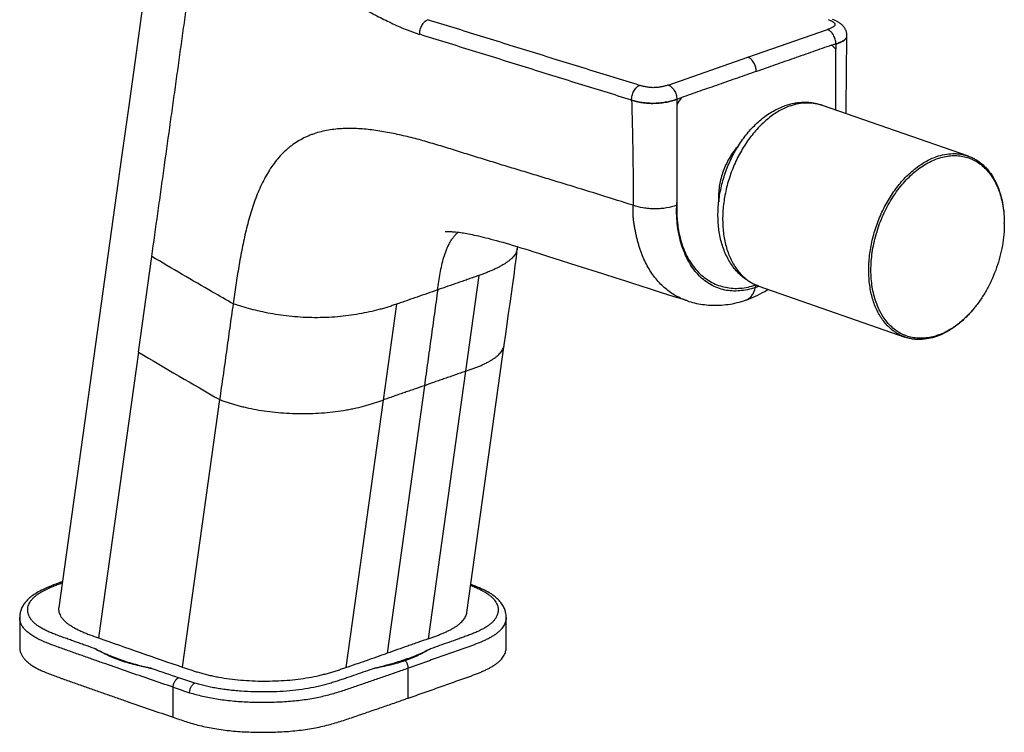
# Model space of a CAD drawing. Header units: millimetres. Extents: x 57 to 304, y -64 to 283.
# Tile 3 of 9: x 163 to 286, y -50 to 39. Entities that reach past the tile are written whole.
import ezdxf

# ---------------------------------------------------------------- set-up
doc = ezdxf.new("R2010")
doc.units = ezdxf.units.MM
doc.header["$LTSCALE"] = 23.1
doc.layers.get('0').update_dxf_attribs({"linetype": 'CONTINUOUS'})

msp = doc.modelspace()

# ---------------------------------------------------------------- linework, layer by layer
at = {"color": 7, "linetype": 'CONTINUOUS'}
for p, q in [((254.43, 34.39), (264.36, 37.86)), ((266.79, 36.08), (266.81, 37.05)), ((265.42, 27.83), (265.42, 35.41)), ((245.55, 28.49), (245.55, 16.44)), ((263.69, 28.43), (281.93, 22.07)), ((266.72, 27.37), (266.72, 28.29)), ((176.15, 21.64), (174.31, 8.44)), ((225.66, 10.74), (225.63, 10.5)), ((230.21, 9.32), (233.05, 8.41)), ((174.31, 8.44), (168.35, -34.29)), ((233.05, 8.41), (236.29, 7.38)), ((255.81, 5.81), (274.05, -0.55)), ((246.89, 3.97), (245.61, 4.39)), ((219.33, -34.91), (223.99, -1.51)), ((220.42, -31.65), (220.42, -31.65)), ((163.48, -35.54), (163.48, -39.29)), ((224.24, -39.3), (224.24, -35.55))]:
    msp.add_line(p, q, dxfattribs=at)
at = {"color": 9, "linetype": 'CONTINUOUS'}
for p, q in [((265.42, 36.08), (265.42, 35.41)), ((244.49, 30.93), (254.43, 34.39)), ((239.91, 29), (239.9, 29.04)), ((245.55, 29.15), (245.55, 28.49)), ((178.31, -2.44), (179.97, 9.52)), ((220.83, 7.15), (219.16, -4.81)), ((254.21, 4.09), (254.21, 4.09)), ((210.53, 3.55), (208.86, -8.4)), ((178.31, -2.44), (173.33, -38.1)), ((219.16, -4.81), (214.51, -38.21)), ((214.02, -6.61), (209.37, -40.01)), ((188.45, -8.35), (183.79, -41.75)), ((208.86, -8.4), (204.2, -41.81)), ((212, -45.62), (212, -41.87)), ((182.65, -48.01), (182.65, -44.26))]:
    msp.add_line(p, q, dxfattribs=at)
at = {"color": 7, "linetype": 'CONTINUOUS'}
for points in [[(181.3, 58.51), (180.43, 52.33), (179.61, 46.45), (178.78, 40.45), (177.92, 34.31), (177.05, 28.04), (176.15, 21.64)], [(266.81, 37.05), (266.81, 37.07), (266.81, 37.13), (266.8, 37.2), (266.8, 37.27), (266.79, 37.33), (266.78, 37.4), (266.76, 37.47), (266.75, 37.53), (266.73, 37.59), (266.71, 37.66), (266.69, 37.72), (266.66, 37.78), (266.63, 37.84), (266.6, 37.9), (266.57, 37.96), (266.54, 38.01), (266.5, 38.07), (266.46, 38.13), (266.42, 38.18), (266.37, 38.23), (266.33, 38.29), (266.28, 38.34), (266.23, 38.39), (266.18, 38.43), (266.13, 38.48), (266.08, 38.52), (266.02, 38.56), (265.97, 38.61), (265.91, 38.65), (265.85, 38.69), (265.78, 38.73), (265.71, 38.77), (265.64, 38.81), (265.57, 38.85), (265.49, 38.89), (265.41, 38.93), (265.32, 38.97), (265.23, 39.01), (265.12, 39.06), (265.02, 39.1)], [(266.72, 28.29), (266.72, 29.09), (266.72, 29.91), (266.73, 30.75), (266.74, 31.6), (266.74, 32.46), (266.75, 33.34), (266.76, 34.24), (266.77, 35.15), (266.79, 36.08)], [(216.62, 12.64), (216.62, 12.64), (216.62, 12.64), (216.62, 12.64), (216.64, 12.64), (216.65, 12.64), (216.67, 12.65), (216.7, 12.65), (216.73, 12.65), (216.77, 12.65), (216.82, 12.65), (216.87, 12.65), (216.93, 12.65), (216.99, 12.65), (217.07, 12.65), (217.15, 12.65), (217.24, 12.64), (217.33, 12.64), (217.43, 12.63), (217.54, 12.62), (217.66, 12.62), (217.79, 12.6), (217.92, 12.59), (218.06, 12.57), (218.22, 12.56), (218.38, 12.54), (218.55, 12.51), (218.73, 12.49), (218.92, 12.46), (219.11, 12.42), (219.32, 12.39), (219.54, 12.35), (219.77, 12.3), (220.01, 12.25), (220.26, 12.2), (220.52, 12.14), (220.8, 12.08), (221.08, 12.02), (221.37, 11.94), (221.68, 11.87), (221.99, 11.79), (222.33, 11.7), (222.67, 11.61), (223.04, 11.51), (223.41, 11.4), (223.81, 11.29), (224.22, 11.17), (224.65, 11.05), (225.1, 10.91), (225.57, 10.77), (226.06, 10.62), (226.58, 10.46), (227.12, 10.3), (227.69, 10.12), (228.28, 9.93), (228.9, 9.74), (229.54, 9.53), (230.21, 9.32)], [(223.99, -1.51), (224.18, -0.18), (224.37, 1.12), (224.55, 2.4), (224.73, 3.65), (224.91, 4.86), (225.08, 6.05), (225.24, 7.21), (225.38, 8.34), (225.51, 9.44), (225.63, 10.5)], [(236.29, 7.38), (238.08, 6.81), (239.03, 6.51), (240.01, 6.2), (241.04, 5.87), (242.11, 5.52), (243.22, 5.17), (244.39, 4.79), (245.61, 4.39)], [(254.21, 4.09), (254.49, 4.19), (254.79, 4.3), (255.08, 4.43), (255.38, 4.56), (255.67, 4.7), (255.96, 4.85), (256.25, 5.01), (256.54, 5.17), (256.83, 5.34), (256.95, 5.42)], [(246.89, 3.97), (247.07, 3.92), (247.3, 3.85), (247.53, 3.78), (247.77, 3.73), (248.01, 3.67), (248.25, 3.62), (248.5, 3.58), (248.75, 3.54), (249, 3.51), (249.26, 3.48), (249.53, 3.46), (249.79, 3.44), (250.06, 3.43), (250.33, 3.43), (250.6, 3.43), (250.87, 3.44), (251.14, 3.45), (251.42, 3.48), (251.69, 3.51), (251.97, 3.54), (252.25, 3.58), (252.53, 3.63), (252.81, 3.69), (253.09, 3.76), (253.37, 3.83), (253.65, 3.91), (253.94, 4), (254.21, 4.09)], [(168.8, -31.09), (168.6, -31.16), (168.3, -31.27), (168, -31.38), (167.71, -31.49), (167.43, -31.6), (167.16, -31.71), (166.9, -31.82), (166.65, -31.93), (166.42, -32.04), (166.2, -32.15), (165.99, -32.26), (165.79, -32.36), (165.6, -32.47), (165.43, -32.58), (165.27, -32.68), (165.11, -32.79), (164.97, -32.9), (164.83, -33), (164.7, -33.11), (164.58, -33.23), (164.46, -33.34), (164.35, -33.46), (164.24, -33.58), (164.14, -33.7), (164.05, -33.83), (163.97, -33.95), (163.89, -34.07), (163.82, -34.19), (163.76, -34.32), (163.7, -34.44), (163.65, -34.56), (163.61, -34.69), (163.57, -34.81), (163.54, -34.94), (163.52, -35.07), (163.5, -35.19), (163.48, -35.32), (163.48, -35.45), (163.48, -35.54)], [(220.42, -31.65), (220.15, -31.55), (219.85, -31.43), (219.82, -31.42)], [(224.24, -35.55), (224.24, -35.46), (224.23, -35.34), (224.22, -35.2), (224.2, -35.07), (224.17, -34.94), (224.14, -34.81), (224.1, -34.69), (224.06, -34.56), (224.01, -34.43), (223.95, -34.31), (223.89, -34.18), (223.82, -34.06), (223.74, -33.93), (223.65, -33.81), (223.56, -33.69), (223.46, -33.56), (223.36, -33.44), (223.24, -33.32), (223.12, -33.21), (222.99, -33.09), (222.86, -32.98), (222.72, -32.87), (222.58, -32.77), (222.43, -32.66), (222.27, -32.56), (222.1, -32.46), (221.93, -32.36), (221.74, -32.26), (221.55, -32.16), (221.35, -32.06), (221.13, -31.96), (220.9, -31.86), (220.66, -31.75), (220.42, -31.65)]]:
    msp.add_lwpolyline(points, dxfattribs=at)
at = {"color": 9, "linetype": 'CONTINUOUS'}
for centre, radius, start, end in [((266.44, 37.06), 0.368, 351.9804, 354.8647), ((266.43, 37.06), 0.374, 349.5304, 351.98), ((266.44, 37.06), 0.363, 354.8659, 358.8018), ((261.96, 23.46), 5.26, 70.7829, 71.3067), ((265.01, 15.18), 19.5, 176.3095, 177.9175), ((258.75, 16.96), 7.98, 179.9767, 184.4269), ((262.83, 15.36), 17.31, 178.2551, 179.3645), ((246.08, 13.54), 2.09, 104.7701, 105.5242), ((246.04, 13.83), 2.12, 103.3681, 103.9467), ((252.31, 14.41), 9.27, 289.2259, 292.1081), ((776.32, 1012.89), 1178.35, 239.50277, 240.07378), ((210.82, -54.63), 24.77, 68.1139, 68.7373), ((575.28, 1103.63), 1211.83, 250.96214, 251.12998)]:
    msp.add_arc(centre, radius, start, end, dxfattribs=at)
at = {"color": 7, "linetype": 'CONTINUOUS'}
for centre, radius, start, end in [((258.48, 28.18), 10.03, 46.1761, 50.3163), ((269.01, 14.33), 27.4, 146.768, 148.8915), ((278.23, 15.61), 32.69, 179.4958, 180.0794), ((271.89, 13.62), 14.57, 359.9998, 0.3886), ((271.43, 12.32), 14.58, 321.1783, 321.5661)]:
    msp.add_arc(centre, radius, start, end, dxfattribs=at)
msp.add_ellipse((906.86, 213.94), major_axis=(1037.97, -6.3), ratio=0.34852, start_param=-2.353498, end_param=-2.339349, dxfattribs=at)
at = {"color": 9, "linetype": 'CONTINUOUS'}
for points, knots in [([(179.97, 9.52), (180.22, 11.31), (180.6, 14), (181.1, 17.58), (181.6, 21.17), (182.1, 24.75), (182.6, 28.33), (182.98, 31.02), (183.35, 33.71), (183.72, 36.39), (184.03, 38.63), (184.28, 40.42), (184.46, 41.77), (184.65, 43.11), (184.84, 44.45), (185.02, 45.8), (185.21, 47.14), (185.41, 48.49), (185.6, 49.83), (185.79, 51.18), (185.91, 52.07), (185.98, 52.52)], [0, 0, 0, 0, 0.124966, 0.187458, 0.249967, 0.375015, 0.437535, 0.500033, 0.562507, 0.624961, 0.687402, 0.718622, 0.749845, 0.781076, 0.812318, 0.843571, 0.874836, 0.906119, 0.937415, 0.968714, 1, 1, 1, 1]), ([(206.31, 40.51), (206.6, 40.35), (207.05, 40.12), (207.64, 39.81), (208.23, 39.5), (208.97, 39.13), (209.86, 38.69), (210.75, 38.28), (211.49, 37.96), (212.09, 37.72), (212.54, 37.56), (212.99, 37.4), (213.29, 37.3), (213.44, 37.26)], [0, 0, 0, 0, 0.127639, 0.191369, 0.255033, 0.382007, 0.508225, 0.633407, 0.757283, 0.818637, 0.879562, 0.940045, 1, 1, 1, 1]), ([(213.44, 37.26), (213.43, 37.35), (213.45, 37.54), (213.5, 37.83), (213.59, 38.12), (213.71, 38.38), (213.84, 38.59), (213.95, 38.73), (214.07, 38.85), (214.23, 38.98), (214.36, 39.06), (214.43, 39.09)], [0, 0, 0, 0, 0.129969, 0.26455, 0.400587, 0.534797, 0.664056, 0.726015, 0.785796, 0.89797, 1, 1, 1, 1]), ([(240.9, 30.89), (238.69, 31.57), (234.27, 32.93), (227.65, 34.98), (221.04, 37.03), (216.64, 38.4), (214.43, 39.09)], [0, 0, 0, 0, 0.250487, 0.500559, 0.750367, 1, 1, 1, 1]), ([(264.47, 39.11), (264.52, 39.09), (264.63, 39.04), (264.79, 38.97), (264.93, 38.9), (265.06, 38.82), (265.16, 38.74), (265.23, 38.67), (265.28, 38.61), (265.3, 38.56), (265.31, 38.52), (265.31, 38.47), (265.3, 38.43), (265.28, 38.38), (265.25, 38.34), (265.21, 38.3), (265.17, 38.25), (265.1, 38.2), (265, 38.13), (264.86, 38.06), (264.7, 37.99), (264.53, 37.92), (264.42, 37.88), (264.36, 37.86)], [0, 0, 0, 0, 0.078893, 0.153995, 0.22463, 0.289926, 0.34883, 0.400434, 0.423501, 0.44491, 0.465087, 0.484777, 0.504801, 0.525937, 0.548807, 0.573668, 0.600569, 0.629466, 0.692811, 0.762585, 0.83762, 0.916992, 1, 1, 1, 1]), ([(239.9, 29.04), (238.8, 29.39), (236.59, 30.07), (233.27, 31.09), (229.96, 32.12), (226.65, 33.15), (223.35, 34.18), (218.94, 35.55), (215.64, 36.57), (213.44, 37.26)], [0, 0, 0, 0, 0.125211, 0.25051, 0.375698, 0.500725, 0.625624, 0.750442, 1, 1, 1, 1]), ([(265.42, 36.08), (265.42, 36.17), (265.41, 36.37), (265.34, 36.65), (265.25, 36.92), (265.12, 37.18), (264.98, 37.38), (264.86, 37.52), (264.68, 37.69), (264.51, 37.8), (264.36, 37.86)], [0, 0, 0, 0, 0.129282, 0.26268, 0.397427, 0.53063, 0.659539, 0.721674, 0.78191, 1, 1, 1, 1]), ([(265.42, 36.04), (265.51, 36.07), (265.69, 36.14), (265.95, 36.24), (266.19, 36.36), (266.39, 36.47), (266.54, 36.58), (266.64, 36.67), (266.71, 36.75), (266.77, 36.84), (266.8, 36.94), (266.81, 36.98), (266.81, 37.01)], [0, 0, 0, 0, 0.168686, 0.327905, 0.475742, 0.610128, 0.729362, 0.783031, 0.832715, 0.921017, 0.961185, 1, 1, 1, 1]), ([(265.42, 36.08), (265.51, 36.11), (265.68, 36.17), (265.93, 36.27), (266.15, 36.38), (266.35, 36.49), (266.52, 36.6), (266.64, 36.71), (266.71, 36.8), (266.76, 36.86), (266.79, 36.92), (266.8, 36.97), (266.8, 36.99)], [0, 0, 0, 0, 0.164969, 0.321262, 0.46735, 0.601514, 0.722036, 0.82787, 0.875382, 0.919535, 0.960808, 1, 1, 1, 1]), ([(264.88, 35.9), (264.92, 35.91), (265.04, 35.95), (265.22, 36.01), (265.35, 36.06), (265.42, 36.08)], [0, 0, 0, 0, 0.249888, 0.625083, 1, 1, 1, 1]), ([(255.49, 32.62), (255.49, 32.71), (255.47, 32.9), (255.41, 33.19), (255.31, 33.46), (255.18, 33.72), (255.05, 33.92), (254.93, 34.05), (254.75, 34.23), (254.58, 34.34), (254.43, 34.39)], [0, 0, 0, 0, 0.129304, 0.262712, 0.397458, 0.530653, 0.659552, 0.721681, 0.781913, 1, 1, 1, 1]), ([(255.49, 32.62), (254.7, 32.35), (253.53, 31.94), (251.96, 31.4), (250.79, 30.99), (249.62, 30.58), (248.05, 30.03), (246.88, 29.62), (246.09, 29.35)], [0, 0, 0, 0, 0.249886, 0.374835, 0.499787, 0.624763, 0.749785, 1, 1, 1, 1]), ([(239.9, 29.04), (239.9, 29.14), (239.91, 29.33), (239.96, 29.62), (240.05, 29.91), (240.17, 30.18), (240.33, 30.42), (240.5, 30.63), (240.69, 30.79), (240.83, 30.86), (240.9, 30.89)], [0, 0, 0, 0, 0.129685, 0.264184, 0.400291, 0.53466, 0.664097, 0.785874, 0.898074, 1, 1, 1, 1]), ([(244.49, 30.93), (244.43, 30.91), (244.3, 30.87), (244.11, 30.81), (243.9, 30.75), (243.61, 30.69), (243.3, 30.64), (242.98, 30.61), (242.72, 30.6), (242.47, 30.6), (242.14, 30.62), (241.82, 30.67), (241.52, 30.73), (241.3, 30.78), (241.1, 30.83), (240.96, 30.87), (240.9, 30.89)], [0, 0, 0, 0, 0.05349, 0.109045, 0.166889, 0.22721, 0.355856, 0.423947, 0.493678, 0.5637, 0.632638, 0.764211, 0.826429, 0.886363, 0.944172, 1, 1, 1, 1]), ([(244.49, 30.93), (244.64, 30.88), (244.82, 30.76), (244.99, 30.59), (245.11, 30.45), (245.25, 30.26), (245.38, 30), (245.48, 29.72), (245.54, 29.44), (245.55, 29.25), (245.55, 29.15)], [0, 0, 0, 0, 0.218109, 0.278347, 0.340483, 0.469391, 0.60259, 0.737331, 0.870724, 1, 1, 1, 1]), ([(245.55, 29.15), (245.14, 29.01), (244.6, 28.86), (243.93, 28.74), (243.55, 28.69), (243.16, 28.66), (242.77, 28.64), (242.37, 28.64), (241.85, 28.66), (241.24, 28.73), (240.65, 28.84), (240.21, 28.95), (240.01, 29.01), (239.9, 29.04)], [0, 0, 0, 0, 0.227927, 0.29159, 0.357648, 0.425601, 0.494692, 0.563977, 0.632514, 0.764409, 0.887, 0.944656, 1, 1, 1, 1]), ([(245.55, 29.11), (245.14, 28.97), (244.6, 28.82), (243.93, 28.7), (243.55, 28.65), (243.16, 28.62), (242.77, 28.6), (242.37, 28.6), (241.98, 28.61), (241.6, 28.65), (241.11, 28.71), (240.55, 28.82), (240.11, 28.94), (239.91, 29)], [0, 0, 0, 0, 0.227913, 0.291535, 0.357582, 0.425505, 0.494629, 0.563948, 0.632451, 0.699441, 0.764339, 0.886939, 1, 1, 1, 1]), ([(239.91, 29), (239.94, 27.91), (239.99, 25.74), (240.05, 23.02), (240.08, 20.84), (240.1, 18.65), (240.1, 17), (240.09, 15.91)], [0, 0, 0, 0, 0.248898, 0.498368, 0.623403, 0.748677, 1, 1, 1, 1]), ([(245.55, 29.15), (245.6, 29.17), (245.71, 29.21), (245.89, 29.28), (246.03, 29.32), (246.09, 29.35)], [0, 0, 0, 0, 0.249889, 0.625095, 1, 1, 1, 1]), ([(259.75, 28.35), (259.26, 28.18), (258.55, 27.84), (257.65, 27.28), (256.74, 26.59), (255.65, 25.57), (254.48, 24.14), (253.46, 22.52), (252.6, 20.75), (251.94, 18.88), (251.49, 16.97), (251.27, 15.06), (251.27, 13.2), (251.47, 11.72), (251.75, 10.61), (252.09, 9.59), (252.54, 8.66), (253.1, 7.83), (253.56, 7.28), (254.07, 6.8), (254.61, 6.39), (255.19, 6.06), (255.6, 5.89), (255.81, 5.81)], [0, 0, 0, 0, 0.055882, 0.08535, 0.115821, 0.1796, 0.246774, 0.316576, 0.38805, 0.460125, 0.531692, 0.601676, 0.669106, 0.733195, 0.763835, 0.793474, 0.84969, 0.876398, 0.902257, 0.927384, 0.951929, 0.976069, 1, 1, 1, 1]), ([(259.75, 28.35), (260.08, 28.46), (260.74, 28.64), (261.58, 28.73), (262.24, 28.72), (262.72, 28.67), (263.19, 28.58), (263.49, 28.5), (263.64, 28.44)], [0, 0, 0, 0, 0.263542, 0.515857, 0.638814, 0.760155, 0.880376, 1, 1, 1, 1]), ([(240.09, 15.91), (238.79, 16.32), (236.17, 17.15), (232.88, 18.17), (230.23, 18.97), (228.24, 19.58), (226.25, 20.19), (224.59, 20.69), (223.26, 21.09), (222.27, 21.4), (221.27, 21.7), (220.28, 22.01), (219.29, 22.32), (217.97, 22.74), (216.32, 23.25), (214.35, 23.84), (212.7, 24.29), (211.38, 24.61), (210.08, 24.9), (208.46, 25.2), (206.83, 25.41), (205.54, 25.5), (204.28, 25.52), (203.03, 25.45), (201.8, 25.26), (200.9, 25.06), (200.18, 24.83), (199.61, 24.61), (199.05, 24.36), (198.37, 24), (197.73, 23.58), (197.23, 23.21), (196.75, 22.81), (196.17, 22.26), (195.53, 21.53), (194.94, 20.74), (194.4, 19.89), (193.73, 18.67), (193.01, 17.03), (192.31, 14.95), (191.82, 13.15), (191.49, 11.67), (191.18, 10.16), (190.83, 8.25), (190.47, 5.94), (190.25, 4.39), (190.14, 3.61)], [0, 0, 0, 0, 0.06222, 0.124904, 0.156354, 0.187859, 0.219388, 0.250913, 0.266668, 0.282421, 0.298178, 0.313942, 0.329705, 0.345457, 0.376873, 0.408095, 0.439038, 0.454377, 0.469615, 0.499741, 0.529343, 0.543931, 0.558373, 0.5868, 0.600815, 0.614724, 0.62856, 0.635469, 0.642382, 0.656245, 0.670212, 0.677257, 0.684353, 0.698726, 0.713382, 0.728351, 0.743647, 0.759277, 0.791469, 0.824753, 0.858876, 0.876188, 0.893638, 0.928858, 0.964365, 1, 1, 1, 1]), ([(253.22, 23.3), (253.03, 23.1), (252.67, 22.67), (252.19, 21.96), (251.77, 21.19), (251.41, 20.38), (251.13, 19.54), (250.92, 18.68), (250.8, 17.82), (250.77, 17.25), (250.77, 16.96)], [0, 0, 0, 0, 0.1192, 0.242383, 0.368494, 0.496347, 0.624682, 0.752219, 0.877711, 1, 1, 1, 1]), ([(246.88, 3.97), (246.63, 4.06), (246.14, 4.24), (245.43, 4.6), (244.76, 5.02), (244.12, 5.52), (243.51, 6.08), (242.95, 6.71), (242.43, 7.41), (241.96, 8.16), (241.54, 8.98), (241.23, 9.69), (241.01, 10.29), (240.86, 10.75), (240.72, 11.23), (240.59, 11.71), (240.48, 12.21), (240.37, 12.71), (240.28, 13.22), (240.21, 13.64), (240.16, 13.99), (240.13, 14.26), (240.11, 14.53), (240.1, 14.8), (240.09, 15.07), (240.09, 15.44), (240.09, 15.72), (240.09, 15.91)], [0, 0, 0, 0, 0.053567, 0.107385, 0.161713, 0.216842, 0.273029, 0.330511, 0.389485, 0.450133, 0.512507, 0.576716, 0.609595, 0.642955, 0.67675, 0.710939, 0.745474, 0.780335, 0.815564, 0.851219, 0.869243, 0.887427, 0.905796, 0.924373, 0.943133, 0.962028, 1, 1, 1, 1]), ([(245.53, 15.89), (245.12, 15.76), (244.58, 15.63), (243.92, 15.53), (243.56, 15.49), (243.18, 15.47), (242.8, 15.46), (242.42, 15.47), (241.93, 15.5), (241.14, 15.61), (240.5, 15.77), (240.09, 15.91)], [0, 0, 0, 0, 0.232811, 0.297249, 0.363885, 0.432155, 0.501363, 0.570504, 0.638591, 0.769027, 1, 1, 1, 1]), ([(255.36, 5.65), (255.04, 5.54), (254.39, 5.36), (253.42, 5.21), (252.46, 5.19), (251.54, 5.31), (250.65, 5.57), (249.82, 5.96), (249.04, 6.47), (248.33, 7.11), (247.68, 7.86), (247.21, 8.56), (246.88, 9.18), (246.56, 9.83), (246.22, 10.71), (245.9, 11.84), (245.67, 13.03), (245.54, 14.27), (245.51, 15.12), (245.52, 15.56)], [0, 0, 0, 0, 0.061242, 0.120061, 0.176885, 0.23227, 0.286901, 0.341535, 0.396932, 0.453783, 0.512663, 0.574001, 0.605694, 0.638092, 0.705017, 0.774802, 0.847351, 0.922492, 1, 1, 1, 1]), ([(215.68, 5.35), (215.73, 5.7), (215.83, 6.4), (215.99, 7.43), (216.19, 8.45), (216.44, 9.42), (216.7, 10.2), (216.96, 10.78), (217.17, 11.2), (217.4, 11.58), (217.66, 11.94), (217.93, 12.27), (218.13, 12.46), (218.24, 12.55)], [0, 0, 0, 0, 0.135779, 0.270563, 0.403408, 0.533061, 0.658204, 0.718864, 0.778089, 0.835793, 0.891952, 0.946626, 1, 1, 1, 1]), ([(225.63, 10.5), (225.62, 10.42), (225.59, 10.26), (225.5, 10.02), (225.36, 9.78), (225.19, 9.55), (224.98, 9.32), (224.73, 9.1), (224.45, 8.88), (224.14, 8.67), (223.8, 8.46), (223.44, 8.25), (223.05, 8.06), (222.64, 7.86), (222.21, 7.68), (221.77, 7.49), (221.31, 7.32), (220.99, 7.2), (220.83, 7.15)], [0, 0, 0, 0, 0.040054, 0.081827, 0.12616, 0.173648, 0.224648, 0.279319, 0.337666, 0.399584, 0.464914, 0.533454, 0.604982, 0.679285, 0.756144, 0.835324, 0.916677, 1, 1, 1, 1]), ([(190.14, 3.61), (189.28, 4.1), (185.88, 6.05), (182.5, 8.03), (179.97, 9.52)], [0, 0, 0, 0, 0.251322, 1, 1, 1, 1]), ([(220.83, 7.15), (220.72, 7.11), (220.51, 7.03), (220.19, 6.92), (219.87, 6.81), (219.44, 6.66), (218.9, 6.47), (218.05, 6.17), (216.97, 5.8), (216.11, 5.5), (215.68, 5.35)], [0, 0, 0, 0, 0.062272, 0.124702, 0.187185, 0.249701, 0.374759, 0.499763, 0.749826, 1, 1, 1, 1]), ([(215.68, 5.35), (215.26, 5.2), (214.4, 4.9), (213.32, 4.53), (212.46, 4.23), (211.93, 4.04), (211.5, 3.89), (211.17, 3.78), (210.85, 3.67), (210.63, 3.59), (210.53, 3.55)], [0, 0, 0, 0, 0.249824, 0.499759, 0.624754, 0.749696, 0.812176, 0.874691, 0.937264, 1, 1, 1, 1]), ([(215.69, 5.35), (215.55, 4.35), (215.27, 2.36), (214.85, -0.63), (214.44, -3.62), (214.16, -5.61), (214.02, -6.61)], [0, 0, 0, 0, 0.250005, 0.50001, 0.749999, 1, 1, 1, 1]), ([(254.21, 4.09), (254.28, 4.11), (254.39, 4.16), (254.52, 4.24), (254.64, 4.33), (254.79, 4.46), (254.95, 4.65), (255.08, 4.87), (255.24, 5.2), (255.32, 5.47), (255.36, 5.65)], [0, 0, 0, 0, 0.111674, 0.168025, 0.225015, 0.341544, 0.462528, 0.588835, 0.7208, 1, 1, 1, 1]), ([(255.46, 5.95), (255.45, 5.92), (255.41, 5.83), (255.38, 5.73), (255.36, 5.65)], [0, 0, 0, 0, 0.240476, 1, 1, 1, 1]), ([(190.14, 3.61), (189.99, 2.62), (189.71, 0.62), (189.29, -2.37), (188.87, -5.36), (188.59, -7.35), (188.45, -8.35)], [0, 0, 0, 0, 0.250208, 0.500223, 0.75014, 1, 1, 1, 1]), ([(210.53, 3.55), (210.35, 3.5), (210, 3.38), (209.46, 3.21), (208.91, 3.04), (208.14, 2.83), (207.13, 2.59), (205.87, 2.34), (204.55, 2.13), (202.69, 1.93), (200.31, 1.84), (197.5, 1.98), (194.83, 2.36), (192.39, 2.91), (190.86, 3.37), (190.14, 3.61)], [0, 0, 0, 0, 0.026574, 0.053757, 0.081582, 0.110061, 0.169069, 0.230877, 0.295425, 0.3624, 0.500868, 0.638829, 0.769381, 0.889683, 1, 1, 1, 1]), ([(219.16, -4.81), (219.48, -4.7), (219.95, -4.53), (220.57, -4.3), (221.01, -4.12), (221.43, -3.93), (221.83, -3.74), (222.2, -3.54), (222.54, -3.33), (222.84, -3.12), (223.12, -2.91), (223.35, -2.68), (223.56, -2.46), (223.72, -2.22), (223.85, -1.99), (223.94, -1.75), (223.98, -1.59), (223.99, -1.51)], [0, 0, 0, 0, 0.165576, 0.24629, 0.324767, 0.400505, 0.473064, 0.54202, 0.60714, 0.668356, 0.725649, 0.779066, 0.828798, 0.87522, 0.918815, 0.960176, 1, 1, 1, 1]), ([(219.16, -4.81), (218.95, -4.89), (218.52, -5.04), (217.88, -5.26), (217.24, -5.49), (216.59, -5.71), (215.95, -5.94), (215.09, -6.23), (214.45, -6.46), (214.02, -6.61)], [0, 0, 0, 0, 0.124698, 0.249655, 0.374701, 0.499697, 0.62471, 0.749773, 1, 1, 1, 1]), ([(214.02, -6.61), (213.59, -6.76), (212.95, -6.98), (212.09, -7.28), (211.44, -7.51), (210.8, -7.73), (210.15, -7.95), (209.51, -8.18), (209.07, -8.33), (208.86, -8.4)], [0, 0, 0, 0, 0.249774, 0.374712, 0.499698, 0.624703, 0.749657, 0.874701, 1, 1, 1, 1]), ([(188.45, -8.35), (188.63, -8.41), (188.98, -8.53), (189.51, -8.7), (190.05, -8.87), (190.6, -9.04), (191.18, -9.2), (191.99, -9.39), (193.05, -9.61), (194.37, -9.82), (195.76, -9.97), (197.18, -10.06), (198.63, -10.1), (200.08, -10.08), (201.52, -9.99), (202.91, -9.85), (204.04, -9.69), (204.9, -9.52), (205.72, -9.35), (206.51, -9.15), (207.26, -8.93), (207.98, -8.7), (208.51, -8.52), (208.86, -8.4)], [0, 0, 0, 0, 0.02645, 0.053185, 0.080418, 0.108318, 0.136988, 0.166502, 0.22811, 0.292822, 0.360071, 0.429069, 0.498994, 0.569008, 0.638262, 0.705892, 0.771039, 0.802471, 0.833047, 0.891523, 0.919519, 0.946811, 1, 1, 1, 1]), ([(172.84, -39.43), (172.43, -39.29), (171.82, -39.07), (171.01, -38.79), (170.41, -38.57), (169.8, -38.36), (169.2, -38.14), (168.6, -37.93), (168.01, -37.71), (167.45, -37.49), (166.91, -37.25), (166.42, -37.01), (165.97, -36.75), (165.59, -36.48), (165.26, -36.2), (164.98, -35.92), (164.77, -35.62), (164.62, -35.32), (164.52, -35.02), (164.47, -34.72), (164.48, -34.41), (164.54, -34.11), (164.66, -33.8), (164.83, -33.51), (165.02, -33.27), (165.2, -33.08), (165.4, -32.89), (165.7, -32.65), (166.11, -32.39), (166.57, -32.14), (167.07, -31.9), (167.62, -31.66), (168.19, -31.44), (168.58, -31.3), (168.78, -31.23)], [0, 0, 0, 0, 0.081035, 0.121512, 0.161957, 0.202385, 0.242768, 0.282936, 0.32248, 0.360933, 0.397809, 0.432619, 0.464947, 0.494583, 0.521619, 0.546281, 0.568884, 0.58985, 0.609659, 0.628797, 0.647749, 0.667026, 0.687133, 0.708569, 0.731798, 0.744219, 0.757231, 0.785141, 0.815674, 0.848771, 0.884183, 0.92151, 0.960271, 1, 1, 1, 1]), ([(220.05, -31.65), (220.22, -31.72), (220.57, -31.86), (221.05, -32.08), (221.5, -32.32), (221.9, -32.57), (222.25, -32.83), (222.54, -33.09), (222.78, -33.37), (222.97, -33.64), (223.11, -33.93), (223.2, -34.21), (223.25, -34.5), (223.24, -34.79), (223.19, -35.08), (223.08, -35.36), (222.93, -35.65), (222.73, -35.92), (222.47, -36.2), (222.16, -36.46), (221.79, -36.71), (221.38, -36.96), (220.92, -37.19), (220.43, -37.42), (219.9, -37.63), (219.35, -37.84), (218.79, -38.05), (218.03, -38.32), (217.08, -38.66), (215.93, -39.06), (215.16, -39.33), (214.78, -39.47)], [0, 0, 0, 0, 0.038301, 0.074652, 0.108781, 0.140478, 0.169663, 0.196361, 0.220821, 0.243405, 0.264506, 0.28454, 0.303949, 0.323181, 0.342698, 0.362959, 0.38442, 0.40751, 0.432611, 0.460034, 0.489943, 0.522354, 0.557129, 0.593964, 0.632455, 0.672165, 0.712672, 0.753573, 0.835605, 0.917757, 1, 1, 1, 1]), ([(220.05, -31.65), (220.08, -31.64), (220.14, -31.62), (220.23, -31.62), (220.33, -31.62), (220.39, -31.64), (220.42, -31.65)], [0, 0, 0, 0, 0.248078, 0.497161, 0.747134, 1, 1, 1, 1]), ([(182.65, -44.26), (181.71, -43.94), (179.83, -43.3), (177.03, -42.33), (174.7, -41.52), (172.84, -40.87), (171.45, -40.38), (170.07, -39.89), (168.91, -39.48), (167.98, -39.15), (167.29, -38.89), (166.62, -38.62), (166.08, -38.38), (165.67, -38.18), (165.38, -38.02), (165.11, -37.86), (164.79, -37.65), (164.43, -37.37), (164.08, -37.02), (163.8, -36.66), (163.61, -36.29), (163.52, -35.97), (163.48, -35.73), (163.48, -35.6), (163.48, -35.54)], [0, 0, 0, 0, 0.137533, 0.274629, 0.411278, 0.47945, 0.547533, 0.615532, 0.683386, 0.717564, 0.751677, 0.785307, 0.81793, 0.833624, 0.848778, 0.8633, 0.877127, 0.902715, 0.925705, 0.946372, 0.965238, 0.98291, 0.991494, 1, 1, 1, 1]), ([(224.24, -35.55), (224.24, -35.64), (224.23, -35.81), (224.18, -36.06), (224.09, -36.32), (223.91, -36.67), (223.66, -37), (223.34, -37.31), (223.05, -37.55), (222.73, -37.78), (222.36, -38), (221.97, -38.22), (221.39, -38.49), (220.63, -38.81), (219.84, -39.11), (219.2, -39.34), (218.56, -39.56), (217.77, -39.85), (216.81, -40.18), (215.85, -40.52), (214.89, -40.86), (213.61, -41.31), (212.65, -41.65), (212, -41.87)], [0, 0, 0, 0, 0.017793, 0.035906, 0.054647, 0.074319, 0.117532, 0.141663, 0.167691, 0.195641, 0.225491, 0.257088, 0.290154, 0.359396, 0.430525, 0.466217, 0.501774, 0.572676, 0.643727, 0.714847, 0.786027, 0.857274, 1, 1, 1, 1]), ([(212, -41.87), (212, -41.83), (212, -41.75), (211.98, -41.63), (211.95, -41.5), (211.91, -41.37), (211.86, -41.25), (211.79, -41.13), (211.72, -41.02), (211.66, -40.95), (211.63, -40.92)], [0, 0, 0, 0, 0.11143, 0.230534, 0.355872, 0.485885, 0.617951, 0.749254, 0.877298, 1, 1, 1, 1]), ([(184.7, -44.94), (184.96, -45.02), (185.5, -45.17), (186.33, -45.38), (187.19, -45.57), (188.1, -45.72), (189.04, -45.86), (190.35, -46), (191.67, -46.09), (193.02, -46.13), (194.04, -46.14), (195.05, -46.12), (196.06, -46.09), (197.06, -46.02), (198.36, -45.9), (199.62, -45.73), (200.83, -45.5), (201.68, -45.31), (202.5, -45.09), (203.27, -44.86), (204.03, -44.62), (204.76, -44.37), (205.49, -44.12), (206.46, -43.79), (207.67, -43.37), (209.12, -42.87), (210.56, -42.37), (211.52, -42.04), (212, -41.87)], [0, 0, 0, 0, 0.029204, 0.059587, 0.091252, 0.124152, 0.158135, 0.192978, 0.264398, 0.300604, 0.33692, 0.373218, 0.409358, 0.445159, 0.480427, 0.548553, 0.581015, 0.612234, 0.642219, 0.671108, 0.699177, 0.726778, 0.754224, 0.781619, 0.836326, 0.890965, 0.945526, 1, 1, 1, 1]), ([(207.8, -41.9), (207.41, -42.03), (206.63, -42.3), (205.47, -42.7), (204.5, -43.04), (203.72, -43.3), (203.12, -43.5), (202.51, -43.69), (201.89, -43.88), (201.24, -44.05), (200.32, -44.27), (199.1, -44.49), (197.58, -44.69), (195.99, -44.81), (194.37, -44.86), (192.74, -44.85), (191.39, -44.78), (190.33, -44.69), (189.55, -44.61), (188.79, -44.51), (188.05, -44.39), (187.33, -44.25), (186.65, -44.1), (185.99, -43.93), (185.57, -43.8), (185.36, -43.74)], [0, 0, 0, 0, 0.0536, 0.107255, 0.160989, 0.18793, 0.215117, 0.242789, 0.271171, 0.300454, 0.330766, 0.394548, 0.461913, 0.531647, 0.602585, 0.673786, 0.744398, 0.779189, 0.813447, 0.847, 0.879677, 0.911365, 0.941982, 0.971514, 1, 1, 1, 1]), ([(182.65, -44.26), (182.65, -44.21), (182.66, -44.08), (182.69, -43.9), (182.76, -43.71), (182.85, -43.53), (182.94, -43.39), (183.02, -43.3), (183.11, -43.22), (183.21, -43.14), (183.3, -43.09), (183.35, -43.08)], [0, 0, 0, 0, 0.120586, 0.252178, 0.391017, 0.531017, 0.666075, 0.730238, 0.791324, 0.902744, 1, 1, 1, 1]), ([(182.65, -44.26), (182.98, -44.38), (183.67, -44.61), (184.35, -44.83), (184.7, -44.94)], [0, 0, 0, 0, 0.494272, 1, 1, 1, 1]), ([(185.36, -43.74), (185.02, -43.63), (184.34, -43.42), (183.68, -43.19), (183.35, -43.08)], [0, 0, 0, 0, 0.505667, 1, 1, 1, 1]), ([(184.7, -44.94), (184.7, -44.88), (184.71, -44.76), (184.75, -44.57), (184.81, -44.38), (184.89, -44.2), (184.99, -44.04), (185.11, -43.9), (185.23, -43.8), (185.32, -43.75), (185.36, -43.74)], [0, 0, 0, 0, 0.122166, 0.255547, 0.396028, 0.537127, 0.67236, 0.796557, 0.905851, 1, 1, 1, 1])]:
    msp.add_open_spline(points, degree=3, knots=knots, dxfattribs=at)
at = {"color": 7, "linetype": 'CONTINUOUS'}
for points, knots in [([(264.88, 35.9), (264.1, 35.63), (262.92, 35.22), (261.36, 34.67), (260.18, 34.26), (259.01, 33.85), (257.44, 33.3), (256.27, 32.89), (255.49, 32.62)], [0, 0, 0, 0, 0.249782, 0.37476, 0.499786, 0.624835, 0.749886, 1, 1, 1, 1]), ([(255.81, 5.81), (255.57, 5.9), (255.1, 6.09), (254.43, 6.47), (253.81, 6.92), (253.24, 7.44), (252.72, 8.03), (252.26, 8.68), (251.86, 9.38), (251.4, 10.38), (250.97, 11.74), (250.71, 13.48), (250.67, 15.3), (250.87, 17.16), (251.28, 19.02), (251.91, 20.83), (252.73, 22.55), (253.73, 24.14), (254.89, 25.55), (255.97, 26.56), (256.89, 27.25), (257.6, 27.69), (258.33, 28.07), (258.84, 28.27), (259.09, 28.36)], [0, 0, 0, 0, 0.02724, 0.054549, 0.082001, 0.109674, 0.137646, 0.166001, 0.194815, 0.224154, 0.284554, 0.347449, 0.412705, 0.479888, 0.54833, 0.617218, 0.68569, 0.752929, 0.818261, 0.881242, 0.911815, 0.941774, 0.971152, 1, 1, 1, 1]), ([(259.09, 28.36), (259.47, 28.49), (260.04, 28.65), (260.83, 28.76), (261.41, 28.8), (262, 28.78), (262.57, 28.72), (263.14, 28.6), (263.51, 28.49), (263.69, 28.43)], [0, 0, 0, 0, 0.255302, 0.381167, 0.50606, 0.630192, 0.753765, 0.876973, 1, 1, 1, 1]), ([(277.99, 21.99), (278.33, 22.1), (278.99, 22.28), (279.85, 22.38), (280.51, 22.36), (281, 22.31), (281.47, 22.21), (281.78, 22.12), (281.93, 22.07)], [0, 0, 0, 0, 0.263611, 0.515879, 0.638801, 0.760117, 0.880336, 1, 1, 1, 1]), ([(274.05, -0.55), (273.84, -0.47), (273.43, -0.3), (272.86, 0.03), (272.31, 0.44), (271.81, 0.92), (271.35, 1.47), (270.79, 2.3), (270.33, 3.23), (269.99, 4.25), (269.72, 5.36), (269.52, 6.84), (269.51, 8.7), (269.74, 10.61), (270.19, 12.52), (270.85, 14.39), (271.7, 16.16), (272.73, 17.78), (273.89, 19.22), (274.98, 20.24), (275.89, 20.92), (276.79, 21.48), (277.51, 21.82), (277.99, 21.99)], [0, 0, 0, 0, 0.023931, 0.048071, 0.072616, 0.097743, 0.123602, 0.15031, 0.206526, 0.236165, 0.266805, 0.330894, 0.398324, 0.468308, 0.539875, 0.61195, 0.683424, 0.753226, 0.8204, 0.884179, 0.91465, 0.944118, 1, 1, 1, 1]), ([(278.13, -0.32), (277.87, -0.42), (277.33, -0.57), (276.52, -0.69), (275.72, -0.71), (274.95, -0.61), (274.2, -0.41), (273.5, -0.09), (272.84, 0.33), (272.23, 0.85), (271.68, 1.47), (271.28, 2.05), (270.99, 2.55), (270.72, 3.09), (270.42, 3.82), (270.15, 4.74), (269.95, 5.72), (269.83, 6.75), (269.79, 7.82), (269.83, 8.92), (270, 10.41), (270.31, 11.9), (270.78, 13.36), (271.2, 14.43), (271.68, 15.47), (272.23, 16.47), (272.84, 17.4), (273.49, 18.28), (274.19, 19.08), (274.93, 19.8), (275.7, 20.44), (276.49, 20.98), (277.3, 21.42), (277.86, 21.65), (278.13, 21.75)], [0, 0, 0, 0, 0.027312, 0.053634, 0.079158, 0.104123, 0.12881, 0.153517, 0.178543, 0.204162, 0.230609, 0.258067, 0.272223, 0.286675, 0.316482, 0.347519, 0.379758, 0.413131, 0.447536, 0.482839, 0.518887, 0.592464, 0.629651, 0.666824, 0.703784, 0.740335, 0.776291, 0.811481, 0.845752, 0.878976, 0.911054, 0.941924, 0.971563, 1, 1, 1, 1]), ([(278.13, 21.75), (278.4, 21.84), (278.93, 21.99), (279.74, 22.12), (280.53, 22.14), (281.3, 22.04), (282.04, 21.84), (282.75, 21.53), (283.41, 21.12), (284.01, 20.6), (284.56, 19.99), (284.97, 19.42), (285.25, 18.92), (285.53, 18.39), (285.82, 17.67), (286.1, 16.76), (286.37, 15.44), (286.45, 14.41), (286.46, 13.71)], [0, 0, 0, 0, 0.061128, 0.120051, 0.177191, 0.233079, 0.288332, 0.343612, 0.399578, 0.456842, 0.515927, 0.577244, 0.608848, 0.641106, 0.70763, 0.776891, 0.848834, 1, 1, 1, 1]), ([(281.93, 22.07), (282.1, 22.01), (282.44, 21.87), (282.92, 21.62), (283.38, 21.31), (283.81, 20.96), (284.21, 20.56), (284.72, 19.95), (285.28, 19.09), (285.8, 17.91), (286.18, 16.6), (286.41, 15.19), (286.46, 14.21), (286.46, 13.71)], [0, 0, 0, 0, 0.053295, 0.106901, 0.161118, 0.216226, 0.272475, 0.330079, 0.44992, 0.576788, 0.71099, 0.85229, 1, 1, 1, 1]), ([(245.55, 16.44), (245.55, 16.39), (245.55, 16.3), (245.55, 16.17), (245.55, 16.03), (245.55, 15.94), (245.55, 15.9)], [0, 0, 0, 0, 0.249948, 0.499523, 0.749285, 1, 1, 1, 1]), ([(245.54, 15.56), (245.55, 15.35), (245.55, 14.93), (245.58, 14.3), (245.64, 13.68), (245.74, 12.88), (245.93, 11.92), (246.26, 10.83), (246.67, 9.82), (247.18, 8.9), (247.76, 8.08), (248.42, 7.36), (249.15, 6.75), (249.93, 6.26), (250.77, 5.89), (251.65, 5.65), (252.56, 5.53), (253.5, 5.54), (254.46, 5.68), (255.1, 5.86), (255.41, 5.97)], [0, 0, 0, 0, 0.038789, 0.0771, 0.114849, 0.151971, 0.224173, 0.293537, 0.360022, 0.423738, 0.484912, 0.543875, 0.601057, 0.656979, 0.712236, 0.767458, 0.823283, 0.88031, 0.939072, 1, 1, 1, 1]), ([(286.46, 13.62), (286.46, 13.16), (286.42, 12.25), (286.23, 10.87), (285.93, 9.5), (285.52, 8.14), (285, 6.82), (284.38, 5.55), (283.67, 4.36), (283.13, 3.62), (282.85, 3.26)], [0, 0, 0, 0, 0.12148, 0.245941, 0.37245, 0.5, 0.62755, 0.754059, 0.87852, 1, 1, 1, 1]), ([(282.79, 3.19), (282.45, 2.76), (281.73, 1.95), (280.73, 1.07), (279.9, 0.48), (279.08, -0.01), (278.43, -0.31), (277.99, -0.46)], [0, 0, 0, 0, 0.270937, 0.528623, 0.652096, 0.771826, 1, 1, 1, 1]), ([(282.79, 3.19), (282.46, 2.77), (281.76, 2), (280.79, 1.15), (279.98, 0.59), (279.19, 0.11), (278.56, -0.18), (278.13, -0.32)], [0, 0, 0, 0, 0.270734, 0.528309, 0.651785, 0.771566, 1, 1, 1, 1]), ([(277.99, -0.46), (277.66, -0.58), (276.99, -0.76), (276.14, -0.85), (275.47, -0.84), (274.98, -0.79), (274.51, -0.69), (274.2, -0.6), (274.05, -0.55)], [0, 0, 0, 0, 0.263611, 0.515879, 0.638801, 0.760117, 0.880336, 1, 1, 1, 1]), ([(168.35, -34.29), (168.34, -34.38), (168.33, -34.56), (168.37, -34.84), (168.45, -35.11), (168.56, -35.33), (168.67, -35.5), (168.8, -35.68), (168.99, -35.9), (169.26, -36.15), (169.58, -36.4), (169.94, -36.64), (170.34, -36.87), (170.77, -37.09), (171.24, -37.31), (171.74, -37.52), (172.44, -37.79), (172.97, -37.98), (173.33, -38.1)], [0, 0, 0, 0, 0.040472, 0.081194, 0.123261, 0.167646, 0.190982, 0.215184, 0.266446, 0.321896, 0.381778, 0.446187, 0.515055, 0.588189, 0.665206, 0.745613, 0.828733, 1, 1, 1, 1]), ([(214.51, -38.21), (214.66, -38.16), (214.98, -38.04), (215.45, -37.87), (215.91, -37.7), (216.35, -37.52), (216.77, -37.33), (217.17, -37.14), (217.54, -36.94), (217.88, -36.74), (218.18, -36.53), (218.54, -36.25), (218.83, -35.95), (219.06, -35.63), (219.19, -35.39), (219.28, -35.15), (219.32, -34.99), (219.33, -34.91)], [0, 0, 0, 0, 0.082965, 0.165311, 0.246088, 0.32462, 0.400414, 0.473019, 0.541997, 0.607124, 0.668355, 0.725671, 0.828742, 0.875177, 0.918785, 0.960159, 1, 1, 1, 1]), ([(163.48, -39.29), (163.48, -39.35), (163.48, -39.47), (163.51, -39.64), (163.55, -39.82), (163.63, -40.06), (163.78, -40.36), (163.98, -40.64), (164.17, -40.86), (164.4, -41.08), (164.74, -41.36), (165.12, -41.61), (165.45, -41.81), (165.83, -42.01), (166.34, -42.25), (166.98, -42.52), (167.66, -42.78), (168.23, -42.98), (168.7, -43.15), (169.18, -43.32), (169.77, -43.53), (170.48, -43.78), (171.42, -44.12), (172.61, -44.53), (174.03, -45.03), (175.46, -45.53), (177.37, -46.2), (179.77, -47.03), (181.69, -47.68), (182.65, -48.01)], [0, 0, 0, 0, 0.00815, 0.016367, 0.024712, 0.033248, 0.051116, 0.070456, 0.080821, 0.091707, 0.115187, 0.141103, 0.154987, 0.169462, 0.200037, 0.232406, 0.26604, 0.300423, 0.317756, 0.335117, 0.369861, 0.404635, 0.439436, 0.50912, 0.578912, 0.648813, 0.718823, 0.859192, 1, 1, 1, 1]), ([(214.51, -38.21), (214.08, -38.36), (213.44, -38.59), (212.58, -38.89), (211.73, -39.19), (210.66, -39.57), (209.8, -39.87), (209.37, -40.01)], [0, 0, 0, 0, 0.249482, 0.374322, 0.499314, 0.749558, 1, 1, 1, 1]), ([(212, -45.62), (212.67, -45.39), (213.66, -45.04), (214.99, -44.57), (215.98, -44.22), (216.97, -43.87), (217.96, -43.52), (218.79, -43.23), (219.45, -43), (219.93, -42.82), (220.41, -42.64), (220.88, -42.46), (221.32, -42.27), (221.75, -42.07), (222.15, -41.87), (222.51, -41.66), (222.85, -41.45), (223.15, -41.22), (223.41, -41), (223.7, -40.7), (223.94, -40.37), (224.1, -40.04), (224.18, -39.79), (224.23, -39.55), (224.24, -39.38), (224.24, -39.3)], [0, 0, 0, 0, 0.147629, 0.22131, 0.294912, 0.368444, 0.441906, 0.515256, 0.551846, 0.588177, 0.623987, 0.659023, 0.693037, 0.725786, 0.75704, 0.786637, 0.814467, 0.840505, 0.864788, 0.887426, 0.928399, 0.947232, 0.965271, 0.982773, 1, 1, 1, 1]), ([(179.99, -41.92), (179.81, -41.88), (179.47, -41.81), (178.78, -41.66), (177.95, -41.48), (177.14, -41.27), (176.51, -41.08), (176.05, -40.93), (175.61, -40.77), (175.17, -40.6), (174.75, -40.41), (174.22, -40.16), (173.7, -39.89), (173.2, -39.62), (172.96, -39.49), (172.84, -39.43)], [0, 0, 0, 0, 0.070931, 0.140514, 0.275925, 0.406825, 0.47079, 0.533847, 0.596029, 0.657326, 0.717682, 0.77699, 0.891785, 0.946852, 1, 1, 1, 1]), ([(172.84, -39.43), (173.08, -39.56), (173.57, -39.81), (174.35, -40.16), (175.18, -40.49), (176.06, -40.81), (176.98, -41.12), (178.29, -41.51), (179.3, -41.77), (179.99, -41.92)], [0, 0, 0, 0, 0.107114, 0.219649, 0.337493, 0.460495, 0.588471, 0.721211, 1, 1, 1, 1]), ([(204.2, -41.81), (204.63, -41.66), (205.28, -41.43), (206.14, -41.14), (207, -40.84), (208.08, -40.46), (208.94, -40.16), (209.37, -40.01)], [0, 0, 0, 0, 0.250513, 0.375672, 0.50068, 0.750438, 1, 1, 1, 1]), ([(214.78, -39.47), (214.54, -39.59), (214.06, -39.83), (213.29, -40.17), (212.48, -40.5), (211.32, -40.93), (209.76, -41.41), (208.47, -41.75), (207.8, -41.9)], [0, 0, 0, 0, 0.107557, 0.220398, 0.338413, 0.461455, 0.721874, 1, 1, 1, 1]), ([(211.63, -40.92), (211.92, -40.82), (212.49, -40.6), (213.29, -40.24), (213.93, -39.91), (214.42, -39.65), (214.66, -39.53), (214.78, -39.47)], [0, 0, 0, 0, 0.264594, 0.521054, 0.767326, 0.885635, 1, 1, 1, 1]), ([(183.79, -41.75), (184.14, -41.87), (184.67, -42.05), (185.39, -42.28), (185.94, -42.44), (186.52, -42.6), (187.12, -42.75), (187.73, -42.88), (188.59, -43.05), (189.71, -43.22), (191.1, -43.37), (192.52, -43.47), (193.97, -43.5), (195.42, -43.48), (196.86, -43.4), (198.25, -43.26), (199.59, -43.06), (200.65, -42.85), (201.47, -42.65), (202.05, -42.5), (202.6, -42.33), (203.06, -42.19), (203.42, -42.07), (203.77, -41.95), (204.03, -41.87), (204.2, -41.81)], [0, 0, 0, 0, 0.053176, 0.080406, 0.108304, 0.136972, 0.166484, 0.196869, 0.228089, 0.292796, 0.360039, 0.429032, 0.49895, 0.568958, 0.638207, 0.70583, 0.770971, 0.832973, 0.862646, 0.891443, 0.919432, 0.946717, 0.960137, 0.973467, 1, 1, 1, 1]), ([(207.8, -41.9), (208.13, -41.82), (208.8, -41.68), (209.78, -41.46), (210.73, -41.21), (211.34, -41.02), (211.63, -40.92)], [0, 0, 0, 0, 0.262897, 0.516505, 0.761858, 1, 1, 1, 1]), ([(182.65, -48.01), (182.91, -48.1), (183.44, -48.29), (184.25, -48.55), (185.09, -48.81), (185.97, -49.04), (186.9, -49.26), (187.87, -49.44), (188.89, -49.59), (189.94, -49.71), (191.01, -49.8), (192.1, -49.85), (193.2, -49.89), (194.31, -49.89), (195.41, -49.86), (196.5, -49.81), (197.58, -49.73), (198.64, -49.61), (199.66, -49.47), (200.64, -49.29), (201.57, -49.08), (202.46, -48.85), (203.31, -48.6), (204.12, -48.34), (204.92, -48.06), (205.71, -47.79), (206.5, -47.52), (207.29, -47.25), (208.08, -46.98), (209.13, -46.62), (210.44, -46.17), (211.48, -45.8), (212, -45.62)], [0, 0, 0, 0, 0.027721, 0.055837, 0.084748, 0.114814, 0.146261, 0.179094, 0.21316, 0.248213, 0.283989, 0.320261, 0.356806, 0.393447, 0.430029, 0.466372, 0.502249, 0.537431, 0.571669, 0.604722, 0.636429, 0.666776, 0.695916, 0.724177, 0.751975, 0.779647, 0.807268, 0.834862, 0.862438, 0.889995, 0.945045, 1, 1, 1, 1])]:
    msp.add_open_spline(points, degree=3, knots=knots, dxfattribs=at)

doc.saveas('drawing.dxf')
